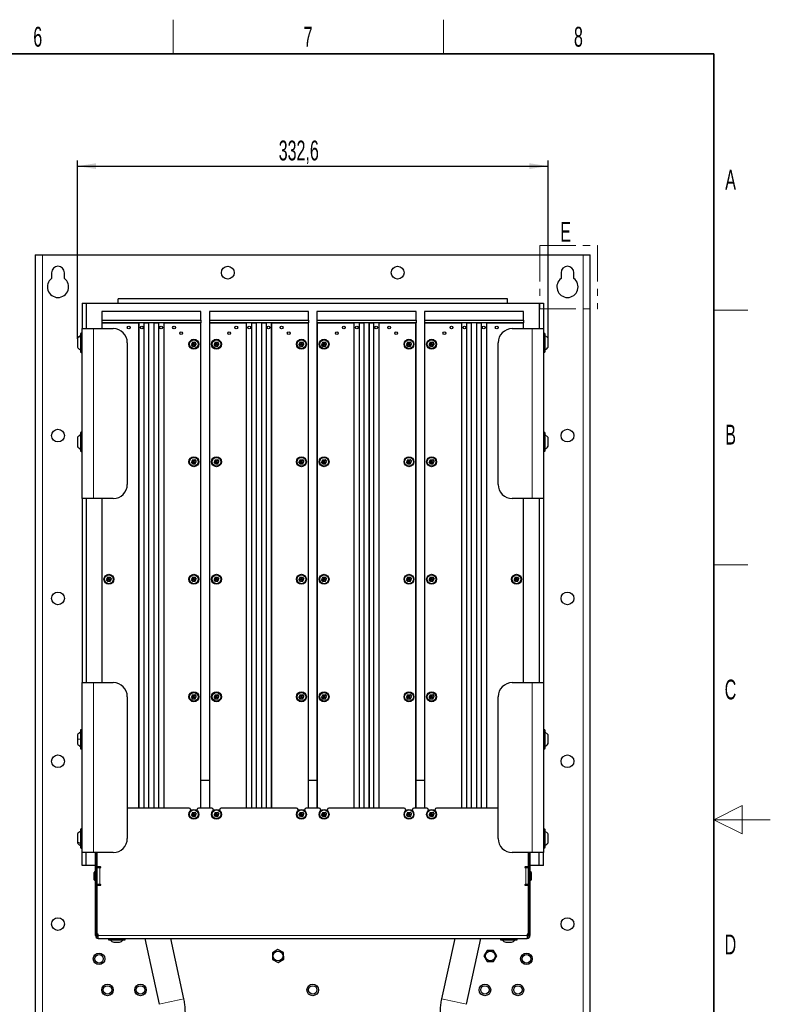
# Paper-space layout 'Blatt3' of a CAD drawing. Header units: millimetres. Extents: x 5 to 418, y 2 to 292.
# Tile 54 of 54: x 285 to 418, y 115 to 288. Entities that reach past the tile are written whole.
import ezdxf

# ---------------------------------------------------------------- set-up
doc = ezdxf.new("R2010")
doc.units = ezdxf.units.MM
doc.linetypes.add('PHANTOM', pattern=[12.7, 6.35, -1.27, 1.27, -1.27, 1.27, -1.27])
doc.layers.add('SLD-0', color=7, linetype='Continuous')
doc.styles.add('SLDTEXTSTYLE1', font='TXT', dxfattribs={"width": 0.605})
doc.dimstyles.new('SLDDIMSTYLE0', dxfattribs={"dimtxt": 3.5, "dimasz": 3.302, "dimexe": 0, "dimexo": 0.0625, "dimgap": 0.875, "dimtad": 1, "dimlfac": 4, "dimrnd": 1e-09, "dimzin": 12, "dimdsep": 46, "dimtxsty": 'SLDTEXTSTYLE1', "dimsah": 1, "dimcen": 0.09, "dimadec": 0, "dimazin": 3, "dimtfac": 1, "dimtofl": 0, "dimtmove": 0, "dimatfit": 3, "dimfxl": 1, "dimfrac": 2, "dimtolj": 1, "dimtzin": 12, "dimarcsym": 0})

# ---------------------------------------------------------------- blocks, each defined once
blk = doc.blocks.new('_D_23')
at = {"layer": 'SLD-0', "color": 7}
for p, q in [((295.6, 232.18), (295.6, 263.65)), ((295.6, 262.65), (378.75, 262.65)), ((378.75, 232.23), (378.75, 263.65))]:
    blk.add_line(p, q, dxfattribs=at)
for points in [[(295.6, 262.65), (298.9, 262.14), (298.9, 263.16)], [(378.75, 262.65), (375.44, 263.16), (375.44, 262.14)]]:
    blk.add_solid(points, dxfattribs=at)
at = {"layer": 'SLD-0', "color": 7, "insert": (331.16, 267.16), "char_height": 3.5, "attachment_point": 1, "style": 'SLDTEXTSTYLE1'}
blk.add_mtext('332,6', dxfattribs=at)

psp = doc.layouts.new('Blatt3')

# ---------------------------------------------------------------- linework, layer by layer
at = {"color": 7, "linetype": 'PHANTOM', "lineweight": 18}
for p, q in [((377.274, 248.6316), (387.4751, 248.6316)), ((377.274, 248.6316), (377.274, 237.4523)), ((387.4751, 248.6316), (387.4751, 237.4523)), ((377.274, 237.4523), (387.4751, 237.4523))]:
    psp.add_line(p, q, dxfattribs=at)
at = {"color": 7, "linetype": 'Continuous', "lineweight": 25}
for p, q in [((288.1778, 246.9623), (288.1715, 246.9561)), ((288.1715, 246.9561), (288.1715, 96.9686)), ((288.1778, 246.9623), (289.4215, 246.9623)), ((289.4215, 246.9623), (384.9215, 246.9623)), ((384.9215, 246.9623), (386.1652, 246.9623)), ((386.1715, 246.9561), (386.1652, 246.9623)), ((386.1715, 96.9686), (386.1715, 246.9561)), ((291.0465, 243.8373), (291.0465, 242.8373)), ((293.2965, 242.8373), (293.2965, 243.8373)), ((381.0465, 243.8373), (381.0465, 242.8373)), ((383.2965, 242.8373), (383.2965, 243.8373)), ((296.4215, 238.4623), (296.4215, 233.9623)), ((296.4215, 238.4623), (297.1715, 238.4623)), ((297.1715, 238.4623), (377.1715, 238.4623)), ((297.1715, 238.4623), (297.1715, 233.9623)), ((371.5465, 239.2123), (302.7965, 239.2123)), ((302.7965, 238.4623), (302.7965, 239.2123)), ((371.5465, 238.4623), (371.5465, 239.2123)), ((377.1715, 238.4623), (377.1715, 233.9623)), ((377.1715, 238.4623), (377.9215, 238.4623)), ((377.9215, 238.4623), (377.9215, 233.9623)), ((317.4215, 236.9623), (299.9215, 236.9623)), ((299.9215, 236.9623), (299.9215, 235.4623)), ((317.4215, 235.4623), (317.4215, 236.9623)), ((318.9215, 236.9623), (318.9215, 235.4623)), ((336.4215, 236.9623), (318.9215, 236.9623)), ((336.4215, 235.4623), (336.4215, 236.9623)), ((355.4215, 236.9623), (337.9215, 236.9623)), ((337.9215, 236.9623), (337.9215, 235.4623)), ((355.4215, 235.4623), (355.4215, 236.9623)), ((374.4215, 236.9623), (356.9215, 236.9623)), ((356.9215, 236.9623), (356.9215, 235.4623)), ((374.4215, 235.4623), (374.4215, 236.9623)), ((299.9215, 235.4623), (317.4215, 235.4623)), ((299.9215, 235.4623), (299.9215, 234.9623)), ((299.9215, 234.9623), (299.9215, 233.9623)), ((317.4215, 234.9623), (299.9215, 234.9623)), ((299.9965, 234.9623), (306.4215, 234.9623)), ((306.4215, 234.9623), (306.4215, 149.3123)), ((306.4885, 149.3123), (306.4885, 234.9623)), ((307.3545, 234.9623), (307.3545, 149.3123)), ((307.4215, 149.3123), (307.4215, 234.9623)), ((307.4215, 234.9623), (308.1715, 234.9623)), ((308.1715, 234.9623), (308.1715, 149.3123)), ((308.2385, 149.3123), (308.2385, 234.9623)), ((309.1045, 234.9623), (309.1045, 149.3123)), ((309.1715, 149.3123), (309.1715, 234.9623)), ((309.1715, 234.9623), (309.9215, 234.9623)), ((309.9215, 234.9623), (309.9215, 149.3123)), ((309.9885, 149.3123), (309.9885, 234.9623)), ((310.8545, 234.9623), (310.8545, 149.3123)), ((310.9215, 149.3123), (310.9215, 234.9623)), ((310.9215, 234.9623), (317.3465, 234.9623)), ((317.4215, 235.4623), (317.4215, 234.9623)), ((317.4215, 149.3123), (317.4215, 234.9623)), ((318.9215, 235.4623), (336.4215, 235.4623)), ((318.9215, 235.4623), (318.9215, 234.9623)), ((318.9215, 234.9623), (318.9215, 149.3123)), ((336.4215, 234.9623), (318.9215, 234.9623)), ((318.9965, 234.9623), (325.4215, 234.9623)), ((325.4215, 234.9623), (325.4215, 149.3123)), ((325.4885, 149.3123), (325.4885, 234.9623)), ((326.3545, 234.9623), (326.3545, 149.3123)), ((326.4215, 149.3123), (326.4215, 234.9623)), ((326.4215, 234.9623), (327.1715, 234.9623)), ((327.1715, 234.9623), (327.1715, 149.3123)), ((327.2385, 149.3123), (327.2385, 234.9623)), ((328.1045, 234.9623), (328.1045, 149.3123)), ((328.1715, 149.3123), (328.1715, 234.9623)), ((328.1715, 234.9623), (328.9215, 234.9623)), ((328.9215, 234.9623), (328.9215, 149.3123)), ((328.9885, 149.3123), (328.9885, 234.9623)), ((329.8545, 234.9623), (329.8545, 149.3123)), ((329.9215, 149.3123), (329.9215, 234.9623)), ((329.9215, 234.9623), (336.3465, 234.9623)), ((336.4215, 235.4623), (336.4215, 234.9623)), ((336.4215, 149.3123), (336.4215, 234.9623)), ((337.9215, 235.4623), (355.4215, 235.4623)), ((337.9215, 235.4623), (337.9215, 234.9623)), ((337.9215, 234.9623), (337.9215, 149.3123)), ((355.4215, 234.9623), (337.9215, 234.9623)), ((337.9965, 234.9623), (344.4215, 234.9623)), ((344.4215, 234.9623), (344.4215, 149.3123)), ((344.4885, 149.3123), (344.4885, 234.9623)), ((345.3545, 234.9623), (345.3545, 149.3123)), ((345.4215, 149.3123), (345.4215, 234.9623)), ((345.4215, 234.9623), (346.1715, 234.9623)), ((346.1715, 234.9623), (346.1715, 149.3123)), ((346.2385, 149.3123), (346.2385, 234.9623)), ((347.1045, 234.9623), (347.1045, 149.3123)), ((347.1715, 149.3123), (347.1715, 234.9623)), ((347.1715, 234.9623), (347.9215, 234.9623)), ((347.9215, 234.9623), (347.9215, 149.3123)), ((347.9885, 149.3123), (347.9885, 234.9623)), ((348.8545, 234.9623), (348.8545, 149.3123)), ((348.9215, 149.3123), (348.9215, 234.9623)), ((348.9215, 234.9623), (355.3465, 234.9623)), ((355.4215, 235.4623), (355.4215, 234.9623)), ((355.4215, 149.3123), (355.4215, 234.9623)), ((356.9215, 235.4623), (374.4215, 235.4623)), ((356.9215, 235.4623), (356.9215, 234.9623)), ((356.9215, 234.9623), (356.9215, 149.3123)), ((374.4215, 234.9623), (356.9215, 234.9623)), ((356.9965, 234.9623), (363.4215, 234.9623)), ((363.4215, 234.9623), (363.4215, 149.3123)), ((363.4885, 149.3123), (363.4885, 234.9623)), ((364.3545, 234.9623), (364.3545, 149.3123)), ((364.4215, 149.3123), (364.4215, 234.9623)), ((364.4215, 234.9623), (365.1715, 234.9623)), ((365.1715, 234.9623), (365.1715, 149.3123)), ((365.2385, 149.3123), (365.2385, 234.9623)), ((366.1045, 234.9623), (366.1045, 149.3123)), ((366.1715, 149.3123), (366.1715, 234.9623)), ((366.1715, 234.9623), (366.9215, 234.9623)), ((366.9215, 234.9623), (366.9215, 149.3123)), ((366.9885, 149.3123), (366.9885, 234.9623)), ((367.8545, 234.9623), (367.8545, 149.3123)), ((367.9215, 149.3123), (367.9215, 234.9623)), ((367.9215, 234.9623), (374.3465, 234.9623)), ((374.4215, 235.4623), (374.4215, 234.9623)), ((374.4215, 233.9623), (374.4215, 234.9623)), ((296.1215, 233.0123), (296.1215, 229.9123)), ((296.4215, 233.9623), (298.4215, 233.9623)), ((296.4215, 203.9623), (296.4215, 233.9623)), ((298.4215, 233.9623), (301.9215, 233.9623)), ((372.4215, 233.9623), (375.9215, 233.9623)), ((375.9215, 233.9623), (377.9215, 233.9623)), ((377.9215, 233.9623), (377.9215, 203.9623)), ((378.2215, 229.9123), (378.2215, 233.0123)), ((295.5965, 232.2322), (295.5965, 232.1784)), ((295.5965, 232.1784), (295.5965, 230.6925)), ((304.4215, 231.4623), (304.4215, 206.4623)), ((315.9288, 231.571), (315.7396, 231.1815)), ((315.7396, 231.1815), (316.1715, 231.2123)), ((315.9823, 230.8229), (315.7396, 231.1815)), ((315.9288, 231.571), (316.3608, 231.6018)), ((316.1715, 231.2123), (315.9288, 231.571)), ((315.9823, 230.8229), (316.1715, 231.2123)), ((316.1715, 231.2123), (316.3608, 231.6018)), ((316.1715, 231.2123), (316.6034, 231.2432)), ((316.4142, 230.8537), (316.1715, 231.2123)), ((316.3608, 231.6018), (316.6034, 231.2432)), ((316.4142, 230.8537), (316.6034, 231.2432)), ((319.9288, 231.571), (319.7396, 231.1815)), ((319.7396, 231.1815), (320.1715, 231.2123)), ((319.9823, 230.8229), (319.7396, 231.1815)), ((319.9288, 231.571), (320.3608, 231.6018)), ((320.1715, 231.2123), (319.9288, 231.571)), ((319.9823, 230.8229), (320.1715, 231.2123)), ((320.1715, 231.2123), (320.3608, 231.6018)), ((320.1715, 231.2123), (320.6034, 231.2432)), ((320.4142, 230.8537), (320.1715, 231.2123)), ((320.3608, 231.6018), (320.6034, 231.2432)), ((320.4142, 230.8537), (320.6034, 231.2432)), ((334.9288, 231.571), (334.7396, 231.1815)), ((334.7396, 231.1815), (335.1715, 231.2123)), ((334.9823, 230.8229), (334.7396, 231.1815)), ((334.9288, 231.571), (335.3608, 231.6018)), ((335.1715, 231.2123), (334.9288, 231.571)), ((334.9823, 230.8229), (335.1715, 231.2123)), ((335.1715, 231.2123), (335.3608, 231.6018)), ((335.1715, 231.2123), (335.6034, 231.2432)), ((335.4142, 230.8537), (335.1715, 231.2123)), ((335.3608, 231.6018), (335.6034, 231.2432)), ((335.4142, 230.8537), (335.6034, 231.2432)), ((338.9288, 231.571), (338.7396, 231.1815)), ((338.7396, 231.1815), (339.1715, 231.2123)), ((338.9823, 230.8229), (338.7396, 231.1815)), ((338.9288, 231.571), (339.3608, 231.6018)), ((339.1715, 231.2123), (338.9288, 231.571)), ((338.9823, 230.8229), (339.1715, 231.2123)), ((339.1715, 231.2123), (339.3608, 231.6018)), ((339.1715, 231.2123), (339.6034, 231.2432)), ((339.4142, 230.8537), (339.1715, 231.2123)), ((339.3608, 231.6018), (339.6034, 231.2432)), ((339.4142, 230.8537), (339.6034, 231.2432)), ((353.9288, 231.571), (353.7396, 231.1815)), ((353.7396, 231.1815), (354.1715, 231.2123)), ((353.9823, 230.8229), (353.7396, 231.1815)), ((353.9288, 231.571), (354.3608, 231.6018)), ((354.1715, 231.2123), (353.9288, 231.571)), ((353.9823, 230.8229), (354.1715, 231.2123)), ((354.1715, 231.2123), (354.3608, 231.6018)), ((354.1715, 231.2123), (354.6034, 231.2432)), ((354.4142, 230.8537), (354.1715, 231.2123)), ((354.3608, 231.6018), (354.6034, 231.2432)), ((354.4142, 230.8537), (354.6034, 231.2432)), ((357.9288, 231.571), (357.7396, 231.1815)), ((357.7396, 231.1815), (358.1715, 231.2123)), ((357.9823, 230.8229), (357.7396, 231.1815)), ((357.9288, 231.571), (358.3608, 231.6018)), ((358.1715, 231.2123), (357.9288, 231.571)), ((357.9823, 230.8229), (358.1715, 231.2123)), ((358.1715, 231.2123), (358.3608, 231.6018)), ((358.1715, 231.2123), (358.6034, 231.2432)), ((358.4142, 230.8537), (358.1715, 231.2123)), ((358.3608, 231.6018), (358.6034, 231.2432)), ((358.4142, 230.8537), (358.6034, 231.2432)), ((369.9215, 206.4623), (369.9215, 231.4623)), ((378.7465, 230.6938), (378.7465, 232.2309)), ((315.9823, 230.8229), (316.4142, 230.8537)), ((319.9823, 230.8229), (320.4142, 230.8537)), ((334.9823, 230.8229), (335.4142, 230.8537)), ((338.9823, 230.8229), (339.4142, 230.8537)), ((353.9823, 230.8229), (354.4142, 230.8537)), ((357.9823, 230.8229), (358.4142, 230.8537)), ((295.5965, 214.7323), (295.5965, 214.7023)), ((295.5965, 214.7023), (295.5965, 213.1924)), ((296.1215, 215.5123), (296.1215, 212.4123)), ((378.2215, 212.4123), (378.2215, 215.5123)), ((378.7465, 213.1938), (378.7465, 214.7309)), ((315.9321, 210.8231), (315.7393, 210.4354)), ((315.7393, 210.4354), (316.1715, 210.4623)), ((315.9788, 210.0746), (315.7393, 210.4354)), ((315.9321, 210.8231), (316.3642, 210.8501)), ((316.1715, 210.4623), (315.9321, 210.8231)), ((315.9788, 210.0746), (316.1715, 210.4623)), ((316.1715, 210.4623), (316.3642, 210.8501)), ((316.1715, 210.4623), (316.6037, 210.4893)), ((316.411, 210.1016), (316.1715, 210.4623)), ((316.3642, 210.8501), (316.6037, 210.4893)), ((316.411, 210.1016), (316.6037, 210.4893)), ((319.9321, 210.8231), (319.7393, 210.4354)), ((319.7393, 210.4354), (320.1715, 210.4623)), ((319.9788, 210.0746), (319.7393, 210.4354)), ((319.9321, 210.8231), (320.3642, 210.8501)), ((320.1715, 210.4623), (319.9321, 210.8231)), ((319.9788, 210.0746), (320.1715, 210.4623)), ((320.1715, 210.4623), (320.3642, 210.8501)), ((320.1715, 210.4623), (320.6037, 210.4893)), ((320.411, 210.1016), (320.1715, 210.4623)), ((320.3642, 210.8501), (320.6037, 210.4893)), ((320.411, 210.1016), (320.6037, 210.4893)), ((334.9321, 210.8231), (334.7393, 210.4354)), ((334.7393, 210.4354), (335.1715, 210.4623)), ((334.9788, 210.0746), (334.7393, 210.4354)), ((334.9321, 210.8231), (335.3642, 210.8501)), ((335.1715, 210.4623), (334.9321, 210.8231)), ((334.9788, 210.0746), (335.1715, 210.4623)), ((335.1715, 210.4623), (335.3642, 210.8501)), ((335.1715, 210.4623), (335.6037, 210.4893)), ((335.411, 210.1016), (335.1715, 210.4623)), ((335.3642, 210.8501), (335.6037, 210.4893)), ((335.411, 210.1016), (335.6037, 210.4893)), ((338.9321, 210.8231), (338.7393, 210.4354)), ((338.7393, 210.4354), (339.1715, 210.4623)), ((338.9788, 210.0746), (338.7393, 210.4354)), ((338.9321, 210.8231), (339.3642, 210.8501)), ((339.1715, 210.4623), (338.9321, 210.8231)), ((338.9788, 210.0746), (339.1715, 210.4623)), ((339.1715, 210.4623), (339.3642, 210.8501)), ((339.1715, 210.4623), (339.6037, 210.4893)), ((339.411, 210.1016), (339.1715, 210.4623)), ((339.3642, 210.8501), (339.6037, 210.4893)), ((339.411, 210.1016), (339.6037, 210.4893)), ((353.9321, 210.8231), (353.7393, 210.4354)), ((353.7393, 210.4354), (354.1715, 210.4623)), ((353.9788, 210.0746), (353.7393, 210.4354)), ((353.9321, 210.8231), (354.3642, 210.8501)), ((354.1715, 210.4623), (353.9321, 210.8231)), ((353.9788, 210.0746), (354.1715, 210.4623)), ((354.1715, 210.4623), (354.3642, 210.8501)), ((354.1715, 210.4623), (354.6037, 210.4893)), ((354.411, 210.1016), (354.1715, 210.4623)), ((354.3642, 210.8501), (354.6037, 210.4893)), ((354.411, 210.1016), (354.6037, 210.4893)), ((357.9321, 210.8231), (357.7393, 210.4354)), ((357.7393, 210.4354), (358.1715, 210.4623)), ((357.9788, 210.0746), (357.7393, 210.4354)), ((357.9321, 210.8231), (358.3642, 210.8501)), ((358.1715, 210.4623), (357.9321, 210.8231)), ((357.9788, 210.0746), (358.1715, 210.4623)), ((358.1715, 210.4623), (358.3642, 210.8501)), ((358.1715, 210.4623), (358.6037, 210.4893)), ((358.411, 210.1016), (358.1715, 210.4623)), ((358.3642, 210.8501), (358.6037, 210.4893)), ((358.411, 210.1016), (358.6037, 210.4893)), ((315.9788, 210.0746), (316.411, 210.1016)), ((319.9788, 210.0746), (320.411, 210.1016)), ((334.9788, 210.0746), (335.411, 210.1016)), ((338.9788, 210.0746), (339.411, 210.1016)), ((353.9788, 210.0746), (354.411, 210.1016)), ((357.9788, 210.0746), (358.411, 210.1016)), ((296.4215, 203.9623), (296.4215, 171.4623)), ((298.4215, 203.9623), (296.4215, 203.9623)), ((297.1715, 203.9623), (297.1715, 171.4623)), ((301.9215, 203.9623), (298.4215, 203.9623)), ((299.9215, 203.9623), (299.9215, 171.4623)), ((375.9215, 203.9623), (372.4215, 203.9623)), ((374.4215, 171.4623), (374.4215, 203.9623)), ((377.9215, 203.9623), (375.9215, 203.9623)), ((377.1715, 203.9623), (377.1715, 171.4623)), ((377.9215, 203.9623), (377.9215, 171.4623)), ((300.9288, 190.071), (300.7396, 189.6815)), ((300.7396, 189.6815), (301.1715, 189.7123)), ((300.9823, 189.3229), (300.7396, 189.6815)), ((300.9288, 190.071), (301.3608, 190.1018)), ((301.1715, 189.7123), (300.9288, 190.071)), ((300.9823, 189.3229), (301.1715, 189.7123)), ((301.1715, 189.7123), (301.3608, 190.1018)), ((301.1715, 189.7123), (301.6034, 189.7432)), ((301.4142, 189.3537), (301.1715, 189.7123)), ((301.3608, 190.1018), (301.6034, 189.7432)), ((301.4142, 189.3537), (301.6034, 189.7432)), ((315.9288, 190.071), (315.7396, 189.6815)), ((315.7396, 189.6815), (316.1715, 189.7123)), ((315.9823, 189.3229), (315.7396, 189.6815)), ((315.9288, 190.071), (316.3608, 190.1018)), ((316.1715, 189.7123), (315.9288, 190.071)), ((315.9823, 189.3229), (316.1715, 189.7123)), ((316.1715, 189.7123), (316.3608, 190.1018)), ((316.1715, 189.7123), (316.6034, 189.7432)), ((316.4142, 189.3537), (316.1715, 189.7123)), ((316.3608, 190.1018), (316.6034, 189.7432)), ((316.4142, 189.3537), (316.6034, 189.7432)), ((319.9288, 190.071), (319.7396, 189.6815)), ((319.7396, 189.6815), (320.1715, 189.7123)), ((319.9823, 189.3229), (319.7396, 189.6815)), ((319.9288, 190.071), (320.3608, 190.1018)), ((320.1715, 189.7123), (319.9288, 190.071)), ((319.9823, 189.3229), (320.1715, 189.7123)), ((320.1715, 189.7123), (320.3608, 190.1018)), ((320.1715, 189.7123), (320.6034, 189.7432)), ((320.4142, 189.3537), (320.1715, 189.7123)), ((320.3608, 190.1018), (320.6034, 189.7432)), ((320.4142, 189.3537), (320.6034, 189.7432)), ((334.9288, 190.071), (334.7396, 189.6815)), ((334.7396, 189.6815), (335.1715, 189.7123)), ((334.9823, 189.3229), (334.7396, 189.6815)), ((334.9288, 190.071), (335.3608, 190.1018)), ((335.1715, 189.7123), (334.9288, 190.071)), ((334.9823, 189.3229), (335.1715, 189.7123)), ((335.1715, 189.7123), (335.3608, 190.1018)), ((335.1715, 189.7123), (335.6034, 189.7432)), ((335.4142, 189.3537), (335.1715, 189.7123)), ((335.3608, 190.1018), (335.6034, 189.7432)), ((335.4142, 189.3537), (335.6034, 189.7432)), ((338.9288, 190.071), (338.7396, 189.6815)), ((338.7396, 189.6815), (339.1715, 189.7123)), ((338.9823, 189.3229), (338.7396, 189.6815)), ((338.9288, 190.071), (339.3608, 190.1018)), ((339.1715, 189.7123), (338.9288, 190.071)), ((338.9823, 189.3229), (339.1715, 189.7123)), ((339.1715, 189.7123), (339.3608, 190.1018)), ((339.1715, 189.7123), (339.6034, 189.7432)), ((339.4142, 189.3537), (339.1715, 189.7123)), ((339.3608, 190.1018), (339.6034, 189.7432)), ((339.4142, 189.3537), (339.6034, 189.7432)), ((353.9288, 190.071), (353.7396, 189.6815)), ((353.7396, 189.6815), (354.1715, 189.7123)), ((353.9823, 189.3229), (353.7396, 189.6815)), ((353.9288, 190.071), (354.3608, 190.1018)), ((354.1715, 189.7123), (353.9288, 190.071)), ((353.9823, 189.3229), (354.1715, 189.7123)), ((354.1715, 189.7123), (354.3608, 190.1018)), ((354.1715, 189.7123), (354.6034, 189.7432)), ((354.4142, 189.3537), (354.1715, 189.7123)), ((354.3608, 190.1018), (354.6034, 189.7432)), ((354.4142, 189.3537), (354.6034, 189.7432)), ((357.9288, 190.071), (357.7396, 189.6815)), ((357.7396, 189.6815), (358.1715, 189.7123)), ((357.9823, 189.3229), (357.7396, 189.6815)), ((357.9288, 190.071), (358.3608, 190.1018)), ((358.1715, 189.7123), (357.9288, 190.071)), ((357.9823, 189.3229), (358.1715, 189.7123)), ((358.1715, 189.7123), (358.3608, 190.1018)), ((358.1715, 189.7123), (358.6034, 189.7432)), ((358.4142, 189.3537), (358.1715, 189.7123)), ((358.3608, 190.1018), (358.6034, 189.7432)), ((358.4142, 189.3537), (358.6034, 189.7432)), ((372.9288, 190.071), (372.7396, 189.6815)), ((372.7396, 189.6815), (373.1715, 189.7123)), ((372.9823, 189.3229), (372.7396, 189.6815)), ((372.9288, 190.071), (373.3608, 190.1018)), ((373.1715, 189.7123), (372.9288, 190.071)), ((372.9823, 189.3229), (373.1715, 189.7123)), ((373.1715, 189.7123), (373.3608, 190.1018)), ((373.1715, 189.7123), (373.6034, 189.7432)), ((373.4142, 189.3537), (373.1715, 189.7123)), ((373.3608, 190.1018), (373.6034, 189.7432)), ((373.4142, 189.3537), (373.6034, 189.7432)), ((300.9823, 189.3229), (301.4142, 189.3537)), ((315.9823, 189.3229), (316.4142, 189.3537)), ((319.9823, 189.3229), (320.4142, 189.3537)), ((334.9823, 189.3229), (335.4142, 189.3537)), ((338.9823, 189.3229), (339.4142, 189.3537)), ((353.9823, 189.3229), (354.4142, 189.3537)), ((357.9823, 189.3229), (358.4142, 189.3537)), ((372.9823, 189.3229), (373.4142, 189.3537)), ((296.4215, 141.4623), (296.4215, 171.4623)), ((296.4215, 171.4623), (298.4215, 171.4623)), ((298.4215, 171.4623), (301.9215, 171.4623)), ((372.4215, 171.4623), (375.9215, 171.4623)), ((375.9215, 171.4623), (377.9215, 171.4623)), ((377.9215, 171.4623), (377.9215, 141.4623)), ((304.4215, 168.9623), (304.4215, 143.9623)), ((315.9288, 169.321), (315.7396, 168.9315)), ((315.7396, 168.9315), (316.1715, 168.9623)), ((315.9823, 168.5729), (315.7396, 168.9315)), ((315.9288, 169.321), (316.3608, 169.3518)), ((316.1715, 168.9623), (315.9288, 169.321)), ((315.9823, 168.5729), (316.1715, 168.9623)), ((316.1715, 168.9623), (316.3608, 169.3518)), ((316.1715, 168.9623), (316.6034, 168.9932)), ((316.4142, 168.6037), (316.1715, 168.9623)), ((316.3608, 169.3518), (316.6034, 168.9932)), ((316.4142, 168.6037), (316.6034, 168.9932)), ((319.9288, 169.321), (319.7396, 168.9315)), ((319.7396, 168.9315), (320.1715, 168.9623)), ((319.9823, 168.5729), (319.7396, 168.9315)), ((319.9288, 169.321), (320.3608, 169.3518)), ((320.1715, 168.9623), (319.9288, 169.321)), ((319.9823, 168.5729), (320.1715, 168.9623)), ((320.1715, 168.9623), (320.3608, 169.3518)), ((320.1715, 168.9623), (320.6034, 168.9932)), ((320.4142, 168.6037), (320.1715, 168.9623)), ((320.3608, 169.3518), (320.6034, 168.9932)), ((320.4142, 168.6037), (320.6034, 168.9932)), ((334.9288, 169.321), (334.7396, 168.9315)), ((334.7396, 168.9315), (335.1715, 168.9623)), ((334.9823, 168.5729), (334.7396, 168.9315)), ((334.9288, 169.321), (335.3608, 169.3518)), ((335.1715, 168.9623), (334.9288, 169.321)), ((334.9823, 168.5729), (335.1715, 168.9623)), ((335.1715, 168.9623), (335.3608, 169.3518)), ((335.1715, 168.9623), (335.6034, 168.9932)), ((335.4142, 168.6037), (335.1715, 168.9623)), ((335.3608, 169.3518), (335.6034, 168.9932)), ((335.4142, 168.6037), (335.6034, 168.9932)), ((338.9288, 169.321), (338.7396, 168.9315)), ((338.7396, 168.9315), (339.1715, 168.9623)), ((338.9823, 168.5729), (338.7396, 168.9315)), ((338.9288, 169.321), (339.3608, 169.3518)), ((339.1715, 168.9623), (338.9288, 169.321)), ((338.9823, 168.5729), (339.1715, 168.9623)), ((339.1715, 168.9623), (339.3608, 169.3518)), ((339.1715, 168.9623), (339.6034, 168.9932)), ((339.4142, 168.6037), (339.1715, 168.9623)), ((339.3608, 169.3518), (339.6034, 168.9932)), ((339.4142, 168.6037), (339.6034, 168.9932)), ((353.9288, 169.321), (353.7396, 168.9315)), ((353.7396, 168.9315), (354.1715, 168.9623)), ((353.9823, 168.5729), (353.7396, 168.9315)), ((353.9288, 169.321), (354.3608, 169.3518)), ((354.1715, 168.9623), (353.9288, 169.321)), ((353.9823, 168.5729), (354.1715, 168.9623)), ((354.1715, 168.9623), (354.3608, 169.3518)), ((354.1715, 168.9623), (354.6034, 168.9932)), ((354.4142, 168.6037), (354.1715, 168.9623)), ((354.3608, 169.3518), (354.6034, 168.9932)), ((354.4142, 168.6037), (354.6034, 168.9932)), ((357.9288, 169.321), (357.7396, 168.9315)), ((357.7396, 168.9315), (358.1715, 168.9623)), ((357.9823, 168.5729), (357.7396, 168.9315)), ((357.9288, 169.321), (358.3608, 169.3518)), ((358.1715, 168.9623), (357.9288, 169.321)), ((357.9823, 168.5729), (358.1715, 168.9623)), ((358.1715, 168.9623), (358.3608, 169.3518)), ((358.1715, 168.9623), (358.6034, 168.9932)), ((358.4142, 168.6037), (358.1715, 168.9623)), ((358.3608, 169.3518), (358.6034, 168.9932)), ((358.4142, 168.6037), (358.6034, 168.9932)), ((369.9215, 143.9623), (369.9215, 168.9623)), ((315.9823, 168.5729), (316.4142, 168.6037)), ((319.9823, 168.5729), (320.4142, 168.6037)), ((334.9823, 168.5729), (335.4142, 168.6037)), ((338.9823, 168.5729), (339.4142, 168.6037)), ((353.9823, 168.5729), (354.4142, 168.6037)), ((357.9823, 168.5729), (358.4142, 168.6037)), ((295.5965, 162.2323), (295.5965, 161.4623)), ((296.1215, 163.0123), (296.1215, 161.4623)), ((378.2215, 159.9123), (378.2215, 163.0123)), ((378.7465, 160.6938), (378.7465, 162.2309)), ((295.5965, 161.4623), (295.5965, 160.6924)), ((296.1215, 161.4623), (296.1215, 159.9123)), ((318.9215, 154.2123), (317.4215, 154.2123)), ((337.9215, 154.2123), (336.4215, 154.2123)), ((356.9215, 154.2123), (355.4215, 154.2123)), ((315.3215, 149.3123), (304.4215, 149.3123)), ((315.5715, 149.0623), (315.5715, 148.8492)), ((315.9288, 148.571), (315.7396, 148.1815)), ((315.7396, 148.1815), (316.1715, 148.2123)), ((315.9823, 147.8229), (315.7396, 148.1815)), ((315.9288, 148.571), (316.3608, 148.6018)), ((316.1715, 148.2123), (315.9288, 148.571)), ((315.9823, 147.8229), (316.1715, 148.2123)), ((315.9823, 147.8229), (316.4142, 147.8537)), ((316.1715, 148.2123), (316.3608, 148.6018)), ((316.1715, 148.2123), (316.6034, 148.2432)), ((316.4142, 147.8537), (316.1715, 148.2123)), ((316.3608, 148.6018), (316.6034, 148.2432)), ((316.4142, 147.8537), (316.6034, 148.2432)), ((316.7715, 148.8492), (316.7715, 149.0623)), ((319.3215, 149.3123), (317.0215, 149.3123)), ((319.5715, 149.0623), (319.5715, 148.8492)), ((319.9288, 148.571), (319.7396, 148.1815)), ((319.7396, 148.1815), (320.1715, 148.2123)), ((319.9823, 147.8229), (319.7396, 148.1815)), ((319.9288, 148.571), (320.3608, 148.6018)), ((320.1715, 148.2123), (319.9288, 148.571)), ((319.9823, 147.8229), (320.1715, 148.2123)), ((319.9823, 147.8229), (320.4142, 147.8537)), ((320.1715, 148.2123), (320.3608, 148.6018)), ((320.1715, 148.2123), (320.6034, 148.2432)), ((320.4142, 147.8537), (320.1715, 148.2123)), ((320.3608, 148.6018), (320.6034, 148.2432)), ((320.4142, 147.8537), (320.6034, 148.2432)), ((320.7715, 148.8492), (320.7715, 149.0623)), ((334.3215, 149.3123), (321.0215, 149.3123)), ((334.5715, 149.0623), (334.5715, 148.8492)), ((334.9288, 148.571), (334.7396, 148.1815)), ((334.7396, 148.1815), (335.1715, 148.2123)), ((334.9823, 147.8229), (334.7396, 148.1815)), ((334.9288, 148.571), (335.3608, 148.6018)), ((335.1715, 148.2123), (334.9288, 148.571)), ((334.9823, 147.8229), (335.1715, 148.2123)), ((334.9823, 147.8229), (335.4142, 147.8537)), ((335.1715, 148.2123), (335.3608, 148.6018)), ((335.1715, 148.2123), (335.6034, 148.2432)), ((335.4142, 147.8537), (335.1715, 148.2123)), ((335.3608, 148.6018), (335.6034, 148.2432)), ((335.4142, 147.8537), (335.6034, 148.2432)), ((335.7715, 148.8492), (335.7715, 149.0623)), ((338.3215, 149.3123), (336.0215, 149.3123)), ((338.5715, 149.0623), (338.5715, 148.8492)), ((338.9288, 148.571), (338.7396, 148.1815)), ((338.7396, 148.1815), (339.1715, 148.2123)), ((338.9823, 147.8229), (338.7396, 148.1815)), ((338.9288, 148.571), (339.3608, 148.6018)), ((339.1715, 148.2123), (338.9288, 148.571)), ((338.9823, 147.8229), (339.1715, 148.2123)), ((338.9823, 147.8229), (339.4142, 147.8537)), ((339.1715, 148.2123), (339.3608, 148.6018)), ((339.1715, 148.2123), (339.6034, 148.2432)), ((339.4142, 147.8537), (339.1715, 148.2123)), ((339.3608, 148.6018), (339.6034, 148.2432)), ((339.4142, 147.8537), (339.6034, 148.2432)), ((339.7715, 148.8492), (339.7715, 149.0623)), ((353.3215, 149.3123), (340.0215, 149.3123)), ((353.5715, 149.0623), (353.5715, 148.8492)), ((353.9288, 148.571), (353.7396, 148.1815)), ((353.7396, 148.1815), (354.1715, 148.2123)), ((353.9823, 147.8229), (353.7396, 148.1815)), ((353.9288, 148.571), (354.3608, 148.6018)), ((354.1715, 148.2123), (353.9288, 148.571)), ((353.9823, 147.8229), (354.1715, 148.2123)), ((353.9823, 147.8229), (354.4142, 147.8537)), ((354.1715, 148.2123), (354.3608, 148.6018)), ((354.1715, 148.2123), (354.6034, 148.2432)), ((354.4142, 147.8537), (354.1715, 148.2123)), ((354.3608, 148.6018), (354.6034, 148.2432)), ((354.4142, 147.8537), (354.6034, 148.2432)), ((354.7715, 148.8492), (354.7715, 149.0623)), ((357.3215, 149.3123), (355.0215, 149.3123)), ((357.5715, 149.0623), (357.5715, 148.8492)), ((357.9288, 148.571), (357.7396, 148.1815)), ((357.7396, 148.1815), (358.1715, 148.2123)), ((357.9823, 147.8229), (357.7396, 148.1815)), ((357.9288, 148.571), (358.3608, 148.6018)), ((358.1715, 148.2123), (357.9288, 148.571)), ((357.9823, 147.8229), (358.1715, 148.2123)), ((357.9823, 147.8229), (358.4142, 147.8537)), ((358.1715, 148.2123), (358.3608, 148.6018)), ((358.1715, 148.2123), (358.6034, 148.2432)), ((358.4142, 147.8537), (358.1715, 148.2123)), ((358.3608, 148.6018), (358.6034, 148.2432)), ((358.4142, 147.8537), (358.6034, 148.2432)), ((358.7715, 148.8492), (358.7715, 149.0623)), ((369.9215, 149.3123), (359.0215, 149.3123)), ((295.5965, 144.7323), (295.5965, 143.42)), ((296.1215, 145.5123), (296.1215, 142.4123)), ((378.2215, 142.4123), (378.2215, 145.5123)), ((378.7465, 143.1938), (378.7465, 144.7309)), ((295.5965, 143.42), (295.5965, 143.1924)), ((296.4215, 139.2123), (296.4215, 141.4623)), ((298.4215, 141.4623), (296.4215, 141.4623)), ((297.1715, 139.2123), (297.1715, 141.4623)), ((301.9215, 141.4623), (298.4215, 141.4623)), ((298.794, 127.0623), (298.794, 141.4623)), ((299.044, 127.0623), (299.044, 141.4623)), ((299.0465, 141.4623), (299.0465, 138.9373)), ((375.9215, 141.4623), (372.4215, 141.4623)), ((375.2965, 138.9373), (375.2965, 141.4623)), ((375.299, 141.4623), (375.299, 127.0623)), ((375.549, 141.4623), (375.549, 127.0623)), ((377.9215, 141.4623), (375.9215, 141.4623)), ((377.1715, 139.2123), (377.1715, 141.4623)), ((377.9215, 139.2123), (377.9215, 141.4623)), ((297.1715, 139.2123), (296.4215, 139.2123)), ((298.794, 139.2123), (297.1715, 139.2123)), ((299.0465, 139.2123), (299.044, 139.2123)), ((375.299, 139.2123), (375.2965, 139.2123)), ((377.1715, 139.2123), (375.549, 139.2123)), ((377.9215, 139.2123), (377.1715, 139.2123)), ((298.569, 137.9602), (298.569, 137.9623)), ((298.569, 136.6623), (298.569, 137.9602)), ((298.794, 138.0873), (298.694, 138.0873)), ((299.0465, 137.7123), (299.044, 137.7123)), ((299.6715, 138.9373), (299.0465, 138.9373)), ((299.0465, 138.8123), (299.0465, 135.8123)), ((299.0465, 138.8123), (299.5465, 138.8123)), ((299.5465, 138.8123), (299.6715, 138.8123)), ((375.2965, 138.9373), (374.6715, 138.9373)), ((374.6715, 138.8123), (374.7965, 138.8123)), ((374.7965, 138.8123), (375.2965, 138.8123)), ((375.2965, 135.8123), (375.2965, 138.8123)), ((375.299, 137.7123), (375.2965, 137.7123)), ((375.649, 138.0873), (375.549, 138.0873)), ((375.774, 137.9623), (375.774, 137.8743)), ((375.774, 137.8743), (375.774, 136.6623)), ((298.694, 136.5373), (298.794, 136.5373)), ((299.044, 136.9123), (299.0465, 136.9123)), ((299.5465, 135.8123), (299.0465, 135.8123)), ((299.0465, 135.6873), (299.0465, 127.0623)), ((299.0465, 135.6873), (299.6715, 135.6873)), ((299.6715, 135.8123), (299.5465, 135.8123)), ((374.7965, 135.8123), (374.6715, 135.8123)), ((374.6715, 135.6873), (375.2965, 135.6873)), ((375.2965, 135.8123), (374.7965, 135.8123)), ((375.2965, 136.9123), (375.299, 136.9123)), ((375.2965, 127.0623), (375.2965, 135.6873)), ((375.549, 136.5373), (375.649, 136.5373)), ((298.794, 126.8123), (298.794, 127.0623)), ((299.044, 126.8123), (299.044, 127.0623)), ((299.294, 127.0623), (299.0465, 127.0623)), ((299.294, 126.8123), (299.294, 127.0623)), ((375.2965, 127.0623), (375.049, 127.0623)), ((375.049, 127.0623), (375.049, 126.8123)), ((375.299, 127.0623), (375.299, 126.8123)), ((375.549, 127.0623), (375.549, 126.8123)), ((299.044, 126.8123), (298.794, 126.8123)), ((299.294, 126.3123), (299.294, 126.8123)), ((299.294, 126.3123), (375.049, 126.3123)), ((301.0715, 126.3123), (301.0715, 126.0623)), ((301.0715, 126.0623), (304.0215, 126.0623)), ((302.0465, 125.6373), (303.0465, 125.6373)), ((304.0215, 126.0623), (304.0215, 126.3123)), ((307.4848, 126.3123), (310.0167, 114.6815)), ((314.4137, 115.6387), (312.0901, 126.3123)), ((362.2529, 126.3123), (359.9293, 115.6387)), ((364.3263, 114.6815), (366.8583, 126.3123)), ((370.3215, 126.3123), (370.3215, 126.0623)), ((370.3215, 126.0623), (373.2715, 126.0623)), ((371.2965, 125.6373), (372.2965, 125.6373)), ((373.2715, 126.0623), (373.2715, 126.3123)), ((375.049, 126.8123), (375.049, 126.3123)), ((375.299, 126.8123), (375.549, 126.8123)), ((331.007, 124.3519), (330.0398, 123.7479)), ((330.0398, 123.7479), (330.0794, 122.6083)), ((332.0136, 123.8164), (331.007, 124.3519)), ((332.0532, 122.6768), (332.0136, 123.8164)), ((367.9764, 124.1998), (367.4062, 123.2123)), ((369.1166, 124.1998), (367.9764, 124.1998)), ((369.6868, 123.2123), (369.1166, 124.1998)), ((330.0794, 122.6083), (331.0861, 122.0728)), ((331.0861, 122.0728), (332.0532, 122.6768)), ((367.4062, 123.2123), (367.9764, 122.2248)), ((367.9764, 122.2248), (369.1166, 122.2248)), ((369.1166, 122.2248), (369.6868, 123.2123))]:
    psp.add_line(p, q, dxfattribs=at)
at = {"color": 7, "linetype": 'Continuous', "lineweight": 18}
for p, q in [((289.4215, 246.9623), (289.4215, 96.9623)), ((384.9215, 96.9623), (384.9215, 246.9623)), ((299.9965, 233.9623), (299.9965, 234.9623)), ((317.3465, 234.9623), (317.3465, 149.3123)), ((318.9965, 149.3123), (318.9965, 234.9623)), ((336.3465, 234.9623), (336.3465, 149.3123)), ((337.9965, 149.3123), (337.9965, 234.9623)), ((355.3465, 234.9623), (355.3465, 149.3123)), ((356.9965, 149.3123), (356.9965, 234.9623)), ((374.3465, 234.9623), (374.3465, 233.9623)), ((298.4215, 203.9623), (298.4215, 233.9623)), ((375.9215, 233.9623), (375.9215, 203.9623)), ((299.9965, 171.4623), (299.9965, 203.9623)), ((374.3465, 203.9623), (374.3465, 171.4623)), ((298.4215, 141.4623), (298.4215, 171.4623)), ((375.9215, 171.4623), (375.9215, 141.4623)), ((298.694, 138.0848), (298.694, 138.0873)), ((298.694, 136.5373), (298.694, 138.0848)), ((299.5465, 138.8123), (299.5465, 135.8123)), ((374.7965, 135.8123), (374.7965, 138.8123)), ((375.649, 138.0873), (375.649, 137.9824)), ((375.649, 137.9824), (375.649, 136.5373)), ((299.044, 127.0623), (298.794, 127.0623)), ((375.299, 127.0623), (375.549, 127.0623)), ((299.294, 126.8123), (375.049, 126.8123))]:
    psp.add_line(p, q, dxfattribs=at)
at = {"color": 7, "linetype": 'Continuous', "lineweight": 25}
for centre, radius in [((322.1715, 243.8373), 1.125), ((352.1715, 243.8373), 1.125), ((304.6715, 234.1623), 0.25), ((306.9715, 234.1623), 0.25), ((310.3715, 234.1623), 0.25), ((312.6715, 234.1623), 0.25), ((313.9215, 233.1623), 0.25), ((322.4215, 233.1623), 0.25), ((323.6715, 234.1623), 0.25), ((325.9715, 234.1623), 0.25), ((329.3715, 234.1623), 0.25), ((331.6715, 234.1623), 0.25), ((332.9215, 233.1623), 0.25), ((341.4215, 233.1623), 0.25), ((342.6715, 234.1623), 0.25), ((344.9715, 234.1623), 0.25), ((348.3715, 234.1623), 0.25), ((350.6715, 234.1623), 0.25), ((351.9215, 233.1623), 0.25), ((360.4215, 233.1623), 0.25), ((361.6715, 234.1623), 0.25), ((363.9715, 234.1623), 0.25), ((367.3715, 234.1623), 0.25), ((369.6715, 234.1623), 0.25), ((316.1715, 231.2123), 0.875), ((316.1715, 231.2123), 0.775), ((320.1715, 231.2123), 0.875), ((320.1715, 231.2123), 0.775), ((335.1715, 231.2123), 0.875), ((335.1715, 231.2123), 0.775), ((339.1715, 231.2123), 0.875), ((339.1715, 231.2123), 0.775), ((354.1715, 231.2123), 0.875), ((354.1715, 231.2123), 0.775), ((358.1715, 231.2123), 0.875), ((358.1715, 231.2123), 0.775), ((292.1715, 215.0873), 1.125), ((382.1715, 215.0873), 1.125), ((316.1715, 210.4623), 0.875), ((316.1715, 210.4623), 0.775), ((320.1715, 210.4623), 0.875), ((320.1715, 210.4623), 0.775), ((335.1715, 210.4623), 0.875), ((335.1715, 210.4623), 0.775), ((339.1715, 210.4623), 0.875), ((339.1715, 210.4623), 0.775), ((354.1715, 210.4623), 0.875), ((354.1715, 210.4623), 0.775), ((358.1715, 210.4623), 0.875), ((358.1715, 210.4623), 0.775), ((301.1715, 189.7123), 0.875), ((301.1715, 189.7123), 0.775), ((316.1715, 189.7123), 0.875), ((316.1715, 189.7123), 0.775), ((320.1715, 189.7123), 0.875), ((320.1715, 189.7123), 0.775), ((335.1715, 189.7123), 0.875), ((335.1715, 189.7123), 0.775), ((339.1715, 189.7123), 0.875), ((339.1715, 189.7123), 0.775), ((354.1715, 189.7123), 0.875), ((354.1715, 189.7123), 0.775), ((358.1715, 189.7123), 0.875), ((358.1715, 189.7123), 0.775), ((373.1715, 189.7123), 0.875), ((373.1715, 189.7123), 0.775), ((292.1715, 186.3373), 1.125), ((382.1715, 186.3373), 1.125), ((316.1715, 168.9623), 0.875), ((316.1715, 168.9623), 0.775), ((320.1715, 168.9623), 0.875), ((320.1715, 168.9623), 0.775), ((335.1715, 168.9623), 0.875), ((335.1715, 168.9623), 0.775), ((339.1715, 168.9623), 0.875), ((339.1715, 168.9623), 0.775), ((354.1715, 168.9623), 0.875), ((354.1715, 168.9623), 0.775), ((358.1715, 168.9623), 0.875), ((358.1715, 168.9623), 0.775), ((292.1715, 157.5873), 1.125), ((382.1715, 157.5873), 1.125), ((316.1715, 148.2123), 0.875), ((316.1715, 148.2123), 0.775), ((320.1715, 148.2123), 0.875), ((320.1715, 148.2123), 0.775), ((335.1715, 148.2123), 0.875), ((335.1715, 148.2123), 0.775), ((339.1715, 148.2123), 0.875), ((339.1715, 148.2123), 0.775), ((354.1715, 148.2123), 0.875), ((354.1715, 148.2123), 0.775), ((358.1715, 148.2123), 0.875), ((358.1715, 148.2123), 0.775), ((292.1715, 128.8373), 1.125), ((382.1715, 128.8373), 1.125), ((299.4215, 122.7123), 1.025), ((299.4215, 122.7123), 0.75), ((331.0465, 123.2123), 0.875), ((368.5465, 123.2123), 0.875), ((374.9215, 122.7123), 1.025), ((374.9215, 122.7123), 0.75), ((300.9215, 117.2123), 1.025), ((306.7465, 117.2123), 1.025), ((337.1715, 117.2123), 1.025), ((367.5965, 117.2123), 1.025), ((373.4215, 117.2123), 1.025), ((300.9215, 117.2123), 0.75), ((306.7465, 117.2123), 0.75), ((337.1715, 117.2123), 0.75), ((367.5965, 117.2123), 0.75), ((373.4215, 117.2123), 0.75)]:
    psp.add_circle(centre, radius, dxfattribs=at)
for centre, radius, start, end in [((292.1715, 243.8373), 1.125, 0, 180), ((382.1715, 243.8373), 1.125, 360, 180), ((292.1715, 241.3373), 1.875, 126.869898, 53.130102), ((382.1715, 241.3373), 1.875, 126.869898, 53.130102), ((296.2715, 233.0123), 0.15, 0, 180), ((301.9215, 231.4623), 2.5, 0, 90), ((303.4215, 233.1623), 0.25, 26.104102, 71.048567), ((372.4215, 231.4623), 2.5, 90, 180), ((370.9215, 233.1623), 0.25, 108.951433, 153.895898), ((378.0715, 233.0123), 0.15, 0, 180), ((296.2715, 229.9123), 0.15, 180, 360), ((378.0715, 229.9123), 0.15, 180, 360), ((296.2715, 215.5123), 0.15, 0, 180), ((378.0715, 215.5123), 0.15, 0, 180), ((296.2715, 212.4123), 0.15, 180, 360), ((378.0715, 212.4123), 0.15, 180, 360), ((301.9215, 206.4623), 2.5, 270, 0), ((372.4215, 206.4623), 2.5, 180, 270), ((301.9215, 168.9623), 2.5, 0, 90), ((372.4215, 168.9623), 2.5, 90, 180), ((296.2715, 163.0123), 0.15, 0, 180), ((378.0715, 163.0123), 0.15, 0, 180), ((296.2715, 159.9123), 0.15, 180, 360), ((378.0715, 159.9123), 0.15, 180, 360), ((315.3215, 149.0623), 0.25, 0, 90), ((317.0215, 149.0623), 0.25, 90, 180), ((319.3215, 149.0623), 0.25, 0, 90), ((321.0215, 149.0623), 0.25, 90, 180), ((334.3215, 149.0623), 0.25, 0, 90), ((336.0215, 149.0623), 0.25, 90, 180), ((338.3215, 149.0623), 0.25, 0, 90), ((340.0215, 149.0623), 0.25, 90, 180), ((353.3215, 149.0623), 0.25, 0, 90), ((355.0215, 149.0623), 0.25, 90, 180), ((357.3215, 149.0623), 0.25, 0, 90), ((359.0215, 149.0623), 0.25, 90, 180), ((296.2715, 145.5123), 0.15, 0, 180), ((378.0715, 145.5123), 0.15, 0, 180), ((301.9215, 143.9623), 2.5, 270, 0), ((372.4215, 143.9623), 2.5, 180, 270), ((296.2715, 142.4123), 0.15, 180, 360), ((378.0715, 142.4123), 0.15, 180, 360), ((298.694, 137.9623), 0.125, 90, 180), ((299.6715, 138.8748), 0.0625, 270, 90), ((374.6715, 138.8748), 0.0625, 90, 270), ((375.649, 137.9623), 0.125, 360, 90), ((298.694, 136.6623), 0.125, 180, 270), ((299.6715, 135.7498), 0.0625, 270, 90), ((374.6715, 135.7498), 0.0625, 90, 270), ((375.649, 136.6623), 0.125, 270, 0), ((299.294, 126.8123), 0.5, 180, 270), ((299.294, 126.8123), 0.25, 180, 270), ((302.284, 126.6087), 1, 213.118888, 256.258685), ((302.809, 126.6087), 1, 283.741315, 326.881112), ((371.534, 126.6087), 1, 213.118888, 256.258685), ((372.059, 126.6087), 1, 283.741315, 326.881112), ((375.049, 126.8123), 0.5, 270, 0), ((375.049, 126.8123), 0.25, 270, 0)]:
    psp.add_arc(centre, radius, start, end, dxfattribs=at)
at = {"color": 7, "linetype": 'Continuous', "lineweight": 18}
for centre, radius, start, end in [((326.9713, 47.373), 69.411, 100.423104, 104.138307), ((348.4144, 52.1616), 64.513, 75.720808, 79.718192)]:
    psp.add_arc(centre, radius, start, end, dxfattribs=at)
at = {"color": 7, "linetype": 'Continuous', "lineweight": 25}
for points, knots in [([(296.1215, 232.7121), (296.0199, 232.6475), (295.8168, 232.5183), (295.6699, 232.3276), (295.5965, 232.2322)], [0, 0, 0, 0, 0.5, 1, 1, 1, 1]), ([(295.5965, 230.6925), (295.6699, 230.5971), (295.8168, 230.4064), (296.0199, 230.2772), (296.1215, 230.2126)], [0, 0, 0, 0, 0.499999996, 1, 1, 1, 1]), ([(378.2215, 230.2184), (378.3231, 230.2827), (378.5262, 230.4113), (378.6731, 230.6011), (378.7465, 230.6961)], [0, 0, 0, 0, 0.5, 1, 1, 1, 1]), ([(378.2215, 212.7184), (378.3231, 212.7827), (378.5262, 212.9113), (378.6731, 213.1011), (378.7465, 213.1961)], [0, 0, 0, 0, 0.500000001, 1, 1, 1, 1]), ([(378.2215, 160.2184), (378.3231, 160.2827), (378.5262, 160.4113), (378.6731, 160.6011), (378.7465, 160.6961)], [0, 0, 0, 0, 0.500000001, 1, 1, 1, 1]), ([(296.1215, 145.2123), (296.0199, 145.1477), (295.8168, 145.0185), (295.6699, 144.8277), (295.5965, 144.7323)], [0, 0, 0, 0, 0.50000005, 1, 1, 1, 1]), ([(295.5965, 143.1924), (295.6699, 143.097), (295.8168, 142.9062), (296.0199, 142.777), (296.1215, 142.7124)], [0, 0, 0, 0, 0.49999995, 1, 1, 1, 1]), ([(378.2215, 142.7184), (378.3231, 142.7827), (378.5262, 142.9113), (378.6731, 143.1011), (378.7465, 143.1961)], [0, 0, 0, 0, 0.500000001, 1, 1, 1, 1]), ([(314.6715, 113.2424), (314.6687, 113.4269), (314.661, 113.9256), (314.5888, 114.7289), (314.4716, 115.3381), (314.4137, 115.6387)], [0, 0, 0, 0, 0.22935089, 0.61975126, 1, 1, 1, 1]), ([(359.9293, 115.6387), (359.8928, 115.4577), (359.7943, 114.9688), (359.6939, 114.1686), (359.6789, 113.5484), (359.6715, 113.2424)], [0, 0, 0, 0, 0.22935439, 0.61974361, 1, 1, 1, 1])]:
    psp.add_open_spline(points, degree=3, knots=knots, dxfattribs=at)
at = {"color": 7, "linetype": 'Continuous', "lineweight": 18}
for points in [[(296.1215, 232.6248), (296.0199, 232.5648), (295.8168, 232.4446), (295.6699, 232.2672), (295.5965, 232.1784)], [(378.2215, 232.71), (378.3231, 232.6455), (378.5262, 232.5165), (378.6731, 232.3261), (378.7465, 232.2309)], [(296.1215, 215.1636), (296.0199, 215.1015), (295.8168, 214.9774), (295.6699, 214.794), (295.5965, 214.7023)], [(378.2215, 215.21), (378.3231, 215.1455), (378.5262, 215.0165), (378.6731, 214.8261), (378.7465, 214.7309)], [(378.2215, 162.71), (378.3231, 162.6455), (378.5262, 162.5165), (378.6731, 162.3261), (378.7465, 162.2309)], [(296.1215, 161.4623), (296.0199, 161.4623), (295.8168, 161.4623), (295.6699, 161.4623), (295.5965, 161.4623)], [(378.2215, 145.21), (378.3231, 145.1455), (378.5262, 145.0165), (378.6731, 144.8261), (378.7465, 144.7309)], [(296.1215, 143.0818), (296.0199, 143.1274), (295.8168, 143.2184), (295.6699, 143.3528), (295.5965, 143.42)]]:
    psp.add_open_spline(points, degree=3, dxfattribs=at)
at = {"color": 7, "linetype": 'Continuous', "lineweight": 25}
for points in [[(378.2215, 230.2147), (378.3231, 230.2792), (378.5262, 230.4082), (378.6731, 230.5986), (378.7465, 230.6938)], [(296.1215, 215.2123), (296.0199, 215.1477), (295.8168, 215.0185), (295.6699, 214.8277), (295.5965, 214.7323)], [(295.5965, 213.1924), (295.6699, 213.097), (295.8168, 212.9062), (296.0199, 212.777), (296.1215, 212.7124)], [(378.2215, 212.7147), (378.3231, 212.7792), (378.5262, 212.9082), (378.6731, 213.0986), (378.7465, 213.1938)], [(296.1215, 162.7123), (296.0199, 162.6477), (295.8168, 162.5185), (295.6699, 162.3277), (295.5965, 162.2323)], [(295.5965, 160.6923), (295.6699, 160.597), (295.8168, 160.4062), (296.0199, 160.277), (296.1215, 160.2123)], [(378.2215, 160.2147), (378.3231, 160.2792), (378.5262, 160.4082), (378.6731, 160.5986), (378.7465, 160.6938)], [(378.2215, 142.7147), (378.3231, 142.7792), (378.5262, 142.9082), (378.6731, 143.0986), (378.7465, 143.1938)]]:
    psp.add_open_spline(points, degree=3, dxfattribs=at)
at = {"layer": 'SLD-0', "lineweight": 18}
for p, q in [((312.5, 282.5), (312.5, 288.5)), ((360.25, 282.5), (360.25, 288.5)), ((408, 237.25), (414, 237.25)), ((408, 192.25), (414, 192.25)), ((413, 149.75), (408, 147.25)), ((413, 144.75), (413, 149.75)), ((418, 147.25), (408, 147.25)), ((408, 147.25), (413, 144.75))]:
    psp.add_line(p, q, dxfattribs=at)
at = {"layer": 'SLD-0', "lineweight": 35}
for p, q in [((408, 282.5), (26, 282.5)), ((408, 12), (408, 282.5))]:
    psp.add_line(p, q, dxfattribs=at)

# ---------------------------------------------------------------- texts
at = {"color": 7, "linetype": 'PHANTOM', "lineweight": 18, "insert": (380.8865, 252.7982), "char_height": 3.5, "attachment_point": 1, "style": 'SLDTEXTSTYLE1'}
psp.add_mtext('E', dxfattribs=at)
at = {"layer": 'SLD-0', "char_height": 3.5, "attachment_point": 2, "style": 'SLDTEXTSTYLE1'}
for s, insert in [('6', (288.6027, 287.243)), ('7', (336.3527, 287.243)), ('8', (384.1027, 287.243)), ('A', (410.9816, 262.0011)), ('B', (410.9816, 217.0011)), ('C', (410.9597, 172.0011)), ('D', (410.9597, 127.0011))]:
    psp.add_mtext(s, dxfattribs=dict(at, insert=insert))

# ---------------------------------------------------------------- dimensions: what is measured, and where the dimension line sits
at = {"layer": 'SLD-0', "color": 7}
dim = psp.add_linear_dim(base=(378.7465, 262.6528), p1=(295.5965, 232.1784), p2=(378.7465, 232.2309), dimstyle='SLDDIMSTYLE0', dxfattribs=at)
dim.commit()
dim.dimension.update_dxf_attribs({"geometry": '_D_23', "text_midpoint": (337.1715, 262.6528), "dimtype": 160})

doc.saveas('drawing.dxf')
